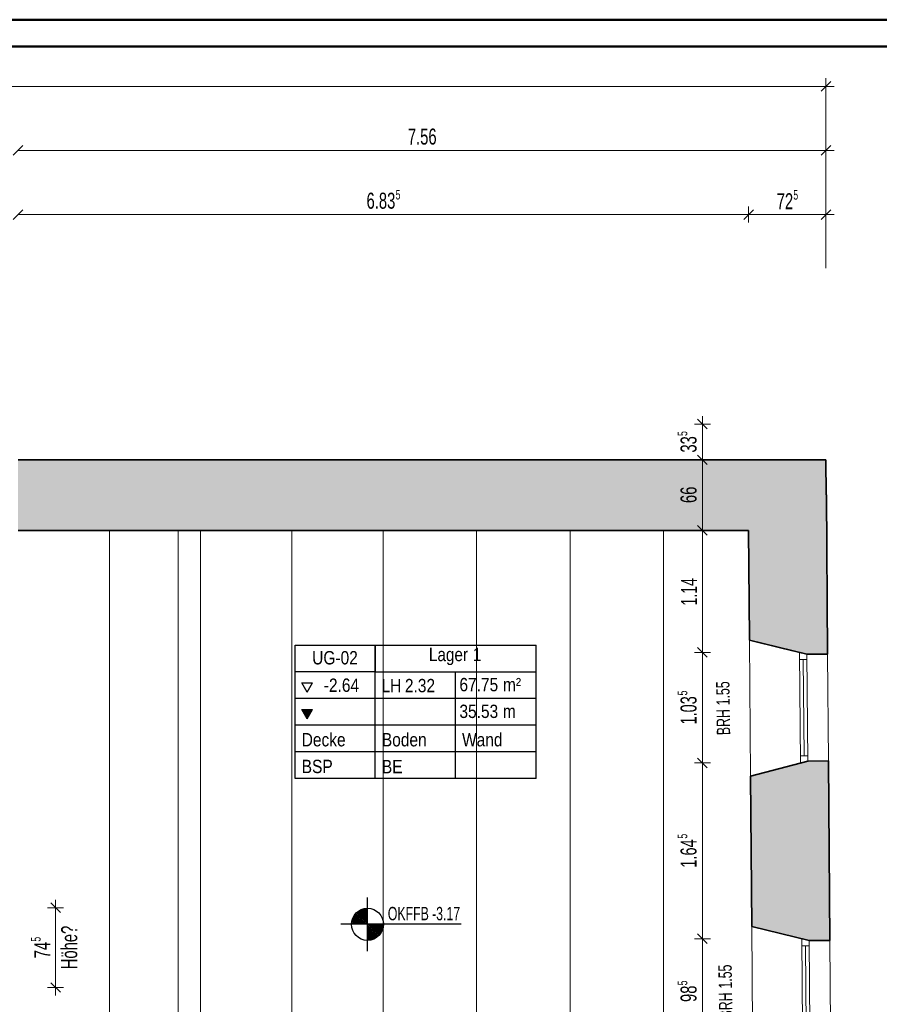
# Model space of a CAD drawing. Extents: x 69 to 739, y -141 to 453.
# Tile 47 of 48: x 339 to 499, y 269 to 453. Entities that reach past the tile are written whole.
import ezdxf
from ezdxf.lldxf.tags import DXFTag

# ---------------------------------------------------------------- set-up
doc = ezdxf.new("R2010")
doc.units = 0
doc.layers.get('0').update_dxf_attribs({"lineweight": 5})
for name, color, linetype, lineweight in [('5_UG-BESTAND', 7, 'Continuous', 25), ('5_UG-RAUM', 7, 'Continuous', 25), ('5_UG-TEXT-MASS', 7, 'Continuous', 25)]:
    doc.layers.add(name, color=color, linetype=linetype, lineweight=lineweight)
doc.layers.add('Ausgeblendet', color=3, linetype='Continuous', lineweight=35, true_color=0x00ff00)
doc.layers.add('Rahmen', color=7, linetype='Continuous', lineweight=35, true_color=0x009900)
doc.styles.get("Standard").update_dxf_attribs({"font": 'arial.ttf'})
tags = doc.linetypes.add('STRICHPUNKT2_S5', pattern=[0.01, 0.008, -0.001, 0, -0.001]).pattern_tags.tags
tags[10:11] = [DXFTag(74, 4), DXFTag(75, 0), DXFTag(340, '0'), DXFTag(46, 1.0), DXFTag(50, 0.0), DXFTag(44, 0.0), DXFTag(45, 0.0)]
tags[8:9] = [DXFTag(74, 4), DXFTag(75, 0), DXFTag(340, '0'), DXFTag(46, 1.0), DXFTag(50, 0.0), DXFTag(44, 0.0), DXFTag(45, 0.0)]
tags[6:7] = [DXFTag(74, 4), DXFTag(75, 0), DXFTag(340, '0'), DXFTag(46, 1.0), DXFTag(50, 0.0), DXFTag(44, 0.0), DXFTag(45, 0.0)]
tags[4:5] = [DXFTag(74, 4), DXFTag(75, 0), DXFTag(340, '0'), DXFTag(46, 1.0), DXFTag(50, 0.0), DXFTag(44, 0.0), DXFTag(45, 0.0)]

# ---------------------------------------------------------------- blocks, each defined once
blk = doc.blocks.new('Referenz-A06HSZPONL', base_point=(0, -118.62))
at = {"layer": '5_UG-BESTAND', "color": 0, "lineweight": 35}
for p, q in [((489.51, 370.88), (338.35, 370.88)), ((489.55, 364.36), (489.51, 370.88)), ((489.62, 364.36), (489.55, 364.36)), ((489.79, 334.53), (489.62, 364.36)), ((338.35, 357.68), (474.96, 357.68)), ((474.96, 357.68), (475.04, 357.68)), ((475.04, 357.68), (475.2, 337.51)), ((475.2, 337.51), (475.2, 337.15)), ((475.2, 337.15), (485.95, 334.5)), ((475.2, 337.15), (481.02, 335.71)), ((481.02, 335.71), (485.95, 334.5)), ((485.95, 334.5), (489.79, 334.53)), ((485.95, 334.5), (489.79, 334.53)), ((486.11, 314.51), (475.41, 311.69)), ((475.41, 311.69), (486.11, 314.51)), ((489.95, 314.54), (486.11, 314.51)), ((486.11, 314.51), (489.95, 314.54)), ((489.95, 314.54), (490.22, 280.94)), ((475.63, 283.56), (475.41, 311.69)), ((475.63, 283.56), (486.38, 280.91)), ((486.38, 280.91), (475.63, 283.56)), ((486.38, 280.91), (490.22, 280.94)), ((490.22, 280.94), (486.38, 280.91))]:
    blk.add_line(p, q, dxfattribs=at)
at = {"layer": '5_UG-BESTAND', "color": 0, "linetype": 'STRICHPUNKT2_S5', "lineweight": 13, "ltscale": 0.13}
for p, q in [((355.42, 159.84), (355.42, 357.68)), ((368.3, 159.84), (368.3, 357.68)), ((372.5, 159.84), (372.5, 357.68)), ((389.57, 159.84), (389.57, 357.68)), ((406.65, 159.84), (406.65, 357.68)), ((406.65, 159.84), (406.65, 357.68)), ((424.14, 159.84), (424.14, 357.68)), ((441.63, 159.84), (441.63, 357.68)), ((459.13, 159.84), (459.13, 357.68))]:
    blk.add_line(p, q, dxfattribs=at)
at = {"layer": '5_UG-BESTAND', "color": 0, "lineweight": 13}
for p, q in [((475.2, 337.15), (475.41, 311.69)), ((484.55, 334.85), (484.72, 314.14)), ((486.11, 314.51), (485.95, 334.5)), ((489.79, 334.53), (489.95, 314.54)), ((484.56, 333.49), (485.96, 333.5)), ((485.41, 315.5), (485.26, 333.49)), ((484.71, 315.5), (486.11, 315.51)), ((475.64, 283.56), (475.82, 259.85)), ((484.98, 281.26), (485.14, 261.54)), ((486.54, 261.55), (486.38, 280.91)), ((490.22, 280.94), (490.37, 261.59)), ((484.98, 279.9), (486.38, 279.91)), ((485.82, 262.54), (485.68, 279.91))]:
    blk.add_line(p, q, dxfattribs=at)
at = {"layer": '5_UG-RAUM', "color": 0, "lineweight": -2}
for p, q in [((390.18, 331.21), (390.18, 336.21)), ((390.18, 336.21), (405.18, 336.21)), ((405.18, 336.21), (405.18, 331.21)), ((405.18, 331.21), (405.18, 336.21)), ((405.18, 336.21), (435.28, 336.21)), ((435.28, 311.21), (435.28, 336.21)), ((390.18, 311.21), (390.18, 331.21)), ((405.18, 331.21), (390.18, 331.21)), ((405.18, 311.21), (405.18, 331.21)), ((405.18, 331.21), (435.28, 331.21)), ((420.18, 311.21), (420.18, 331.21)), ((392.41, 327.4), (391.41, 329.13)), ((391.41, 329.13), (393.41, 329.13)), ((392.41, 327.4), (393.41, 329.13)), ((435.28, 326.21), (390.18, 326.21)), ((392.41, 322.4), (391.41, 324.13)), ((391.41, 324.13), (393.41, 324.13)), ((392.41, 322.4), (393.41, 324.13)), ((435.28, 321.21), (390.18, 321.21)), ((435.28, 316.21), (390.18, 316.21)), ((435.28, 311.21), (390.18, 311.21))]:
    blk.add_line(p, q, dxfattribs=at)
at = {"layer": '5_UG-TEXT-MASS', "color": 0, "lineweight": 13}
for p, q in [((489.51, 440.78), (489.51, 442.28)), ((295.04, 440.78), (489.51, 440.78)), ((488.61, 439.88), (490.41, 441.68)), ((489.51, 440.78), (489.51, 439.28)), ((489.51, 440.78), (489.51, 406.78)), ((489.51, 440.78), (491.01, 440.78)), ((337.45, 427.88), (339.25, 429.68)), ((488.61, 427.88), (490.41, 429.68)), ((489.51, 428.78), (489.51, 430.28)), ((338.35, 428.78), (489.51, 428.78)), ((489.51, 428.78), (489.51, 427.28)), ((489.51, 428.78), (491.01, 428.78)), ((337.45, 415.88), (339.25, 417.68)), ((338.35, 416.78), (475.04, 416.78)), ((474.14, 415.88), (475.94, 417.68)), ((475.04, 416.78), (475.04, 418.28)), ((475.04, 416.78), (475.04, 415.28)), ((475.04, 416.78), (489.51, 416.78)), ((488.61, 415.88), (490.41, 417.68)), ((489.51, 416.78), (489.51, 418.28)), ((489.51, 416.78), (489.51, 415.28)), ((489.51, 416.78), (491.01, 416.78)), ((467.29, 376.66), (465.49, 378.46)), ((466.39, 377.56), (466.39, 379.06)), ((466.39, 377.56), (464.89, 377.56)), ((466.39, 377.56), (467.89, 377.56)), ((466.39, 370.88), (466.39, 377.56)), ((466.39, 370.88), (464.89, 370.88)), ((467.29, 369.98), (465.49, 371.78)), ((466.39, 370.88), (467.89, 370.88)), ((466.39, 357.68), (466.39, 370.88)), ((466.39, 357.68), (464.89, 357.68)), ((467.29, 356.78), (465.49, 358.58)), ((466.39, 357.68), (467.89, 357.68)), ((466.39, 334.85), (466.39, 357.68)), ((467.29, 333.95), (465.49, 335.75)), ((466.39, 334.85), (464.89, 334.85)), ((466.39, 334.85), (467.89, 334.85)), ((466.39, 314.14), (466.39, 334.85)), ((466.39, 314.14), (464.89, 314.14)), ((467.29, 313.24), (465.49, 315.04)), ((466.39, 314.14), (467.89, 314.14)), ((466.39, 281.26), (466.39, 314.14)), ((346.25, 286.14), (344.45, 287.94)), ((345.35, 287.04), (345.35, 288.54)), ((345.35, 287.04), (343.85, 287.04)), ((345.35, 287.04), (346.85, 287.04)), ((345.35, 276.23), (345.35, 287.04)), ((467.29, 280.36), (465.49, 282.16)), ((466.39, 281.26), (464.89, 281.26)), ((466.39, 281.26), (467.89, 281.26)), ((466.39, 261.54), (466.39, 281.26)), ((345.35, 275.36), (345.35, 276.23)), ((345.35, 272.12), (345.35, 275.36)), ((346.25, 271.22), (344.45, 273.02)), ((345.35, 272.12), (343.85, 272.12)), ((345.35, 272.12), (346.85, 272.12)), ((345.35, 272.12), (345.35, 270.62))]:
    blk.add_line(p, q, dxfattribs=at)
at = {"layer": '5_UG-TEXT-MASS', "color": 0, "lineweight": -2}
for p, q in [((403.72, 278.95), (403.72, 288.95)), ((421.25, 283.95), (398.72, 283.95))]:
    blk.add_line(p, q, dxfattribs=at)
blk.add_circle((403.72, 283.95), 3, dxfattribs=at)
at = {"layer": '5_UG-TEXT-MASS', "color": 0, "lineweight": 35}
for major_axis in [(0, 2.75), (0, 2.5), (0, 2.25), (0, 2), (0, 1.75), (0, 1.5), (0, 1.25), (0, 1), (0, 0.75), (0, 0.5), (0, 0.25), (0, -0.25), (0, -0.5), (0, -0.75), (0, -1), (0, -1.25), (0, -1.5), (0, -1.75), (0, -2), (0, -2.25), (0, -2.5), (0, -2.75)]:
    blk.add_ellipse((403.72, 283.95), major_axis=major_axis, ratio=1, start_param=0, end_param=1.570796, dxfattribs=at)
at = {"layer": 'Ausgeblendet', "color": 0, "linetype": 'Continuous', "lineweight": 13, "ltscale": 0.13}
for points in [[(338.35, 357.68), (338.35, 370.88), (474.96, 357.68)], [(474.96, 357.68), (338.35, 370.88), (474.96, 370.88)], [(474.96, 357.68), (474.96, 370.88), (475.04, 357.68)], [(475.04, 357.68), (474.96, 370.88), (475.04, 370.88)], [(475.04, 357.68), (475.04, 370.88), (475.2, 337.51)], [(475.2, 337.51), (475.04, 370.88), (475.2, 370.88)], [(475.2, 337.51), (475.2, 370.88), (475.2, 337.15)], [(475.2, 337.15), (475.2, 370.88), (475.2, 370.88)], [(475.2, 337.15), (475.2, 370.88), (485.95, 334.5)], [(485.95, 334.5), (475.2, 370.88), (485.95, 370.88)], [(485.95, 334.5), (485.95, 370.88), (489.51, 334.53)], [(489.51, 334.53), (485.95, 370.88), (489.51, 370.88)], [(489.51, 334.53), (489.51, 370.88), (489.55, 334.53)], [(489.55, 334.53), (489.51, 370.88), (489.55, 364.36)], [(489.55, 334.53), (489.55, 364.36), (489.62, 334.53)], [(489.62, 334.53), (489.55, 364.36), (489.62, 364.36)], [(489.62, 334.53), (489.62, 364.36), (489.79, 334.53)], [(489.79, 334.53), (489.62, 364.36), (489.79, 334.89)], [(489.79, 334.53), (489.79, 334.89), (489.79, 334.53)], [(486.11, 280.98), (475.63, 311.75), (486.11, 314.51)], [(486.11, 280.98), (486.11, 314.51), (486.38, 280.91)], [(486.38, 280.91), (486.11, 314.51), (486.38, 314.51)], [(489.95, 280.94), (486.38, 314.51), (489.95, 314.54)], [(486.38, 280.91), (486.38, 314.51), (489.95, 280.94)], [(489.95, 280.94), (489.95, 314.54), (490.22, 280.94)], [(475.63, 283.56), (475.41, 311.69), (475.63, 311.75)], [(475.63, 283.56), (475.63, 311.75), (486.11, 280.98)]]:
    blk.add_solid(points, dxfattribs=at)
at = {"layer": 'Ausgeblendet', "color": 0, "linetype": 'Continuous', "lineweight": -2, "ltscale": 0.25}
for points in [[(392.41, 322.4), (391.41, 324.13), (392.41, 324.13)], [(392.41, 322.4), (392.41, 324.13), (393.41, 324.13)]]:
    blk.add_solid(points, dxfattribs=at)
at = {"layer": '5_UG-RAUM', "color": 0, "lineweight": -2, "char_height": 2.5, "attachment_point": 1}
for s, insert in [('{\\W0.82;\\fArial;Lager}', (415.21, 335.7)), ('{\\W0.82;\\fArial;1}', (423.43, 335.7)), ('{\\W0.83;\\fArial;UG-02}', (393.37, 335.09)), ('{\\W0.83;\\fArial;-2.64}', (395.54, 329.95)), ('{\\W0.83;\\fArial;LH}', (406.34, 329.88)), ('{\\W0.83;\\fArial;2.32}', (410.72, 329.88)), ('{\\W0.83;\\fArial;67.75}', (420.92, 330.06)), ('{\\W0.83;\\fArial;m²}', (429.07, 330.06)), ('{\\W0.83;\\fArial;35.53}', (420.92, 325.06)), ('{\\W0.83;\\fArial;m}', (429.05, 325.06)), ('{\\W0.83;\\fArial;Decke}', (391.41, 319.75)), ('{\\W0.83;\\fArial;Boden}', (406.41, 319.75)), ('{\\W0.83;\\fArial;Wand}', (421.41, 319.75)), ('{\\W0.83;\\fArial;BSP}', (391.41, 314.75)), ('{\\W0.83;\\fArial;BE}', (406.41, 314.71))]:
    blk.add_mtext(s, dxfattribs=dict(at, insert=insert))
at = {"layer": '5_UG-TEXT-MASS', "color": 0, "lineweight": -2, "attachment_point": 1}
for s, insert, char_height in [('{\\W0.66;\\fArial;7.56}', (411.27, 432.88), 3), ('{\\W0.66;\\fArial;6.83}', (403.54, 420.88), 3), ('{\\W0.65;\\fArial;5}', (408.98, 421.41), 1.8), ('{\\W0.66;\\fArial;72}', (480.29, 420.78), 3), ('{\\W0.65;\\fArial;5}', (483.4, 421.36), 1.8), ('{\\W0.66;\\fArial;OKFFB}', (407.52, 287.21), 2.5), ('{\\W0.66;\\fArial;-3.17}', (415.8, 287.21), 2.5)]:
    blk.add_mtext(s, dxfattribs=dict(at, insert=insert, char_height=char_height))
for s, insert, char_height, rotation in [('{\\W0.65;\\fArial;5}', (461.76, 375.34), 1.8, 90), ('{\\W0.66;\\fArial;33}', (462.29, 372.23), 3, 90), ('{\\W0.66;\\fArial;66}', (462.29, 362.79), 3, 90), ('{\\W0.63;\\fArial;1.14}', (462.39, 343.61), 3, 90), ('{\\W0.66;\\fArial;1.55}', (469.01, 324.91), 2.5, 90.9144), ('{\\W0.65;\\fArial;5}', (461.76, 326.78), 1.8, 90), ('{\\W0.65;\\fArial;1.03}', (462.29, 321.34), 3, 90), ('{\\W0.66;\\fArial;BRH}', (469.09, 319.33), 2.5, 90.9144), ('{\\W0.65;\\fArial;5}', (461.76, 299.98), 1.8, 90), ('{\\W0.65;\\fArial;1.64}', (462.29, 294.55), 3, 90), ('{\\W0.66;\\fArial;Höhe?}', (346.4, 275.53), 3, 90), ('{\\W0.65;\\fArial;5}', (340.77, 280.7), 1.8, 90), ('{\\W0.66;\\fArial;74}', (341.35, 277.59), 3, 90), ('{\\W0.66;\\fArial;1.55}', (469.43, 271.9), 2.5, 90.9144), ('{\\W0.65;\\fArial;5}', (461.76, 272.52), 1.8, 90), ('{\\W0.66;\\fArial;98}', (462.29, 269.41), 3, 90), ('{\\W0.66;\\fArial;BRH}', (469.52, 266.31), 2.5, 90.9144)]:
    blk.add_mtext(s, dxfattribs=dict(at, insert=insert, char_height=char_height, rotation=rotation))

msp = doc.modelspace()

# ---------------------------------------------------------------- linework, layer by layer
at = {"layer": 'Rahmen', "lineweight": 50, "ltscale": 0.5}
for points in [[(738.9, -140.75), (738.9, 453.25), (68.9, 453.25), (68.9, -140.75), (388.9, -140.75), (638.9, -140.75), (738.9, -140.75)], [(733.9, -135.75), (733.9, 448.25), (88.9, 448.25), (88.9, -135.75), (383.9, -135.75), (633.9, -135.75), (733.9, -135.75)]]:
    msp.add_lwpolyline(points, close=True, dxfattribs=at)

# ---------------------------------------------------------------- block references
at = {"color": 251, "lineweight": 25, "ltscale": 0.25, "true_color": 0x585858}
msp.add_blockref('Referenz-A06HSZPONL', (0, -118.62), dxfattribs=at)

doc.saveas('drawing.dxf')
